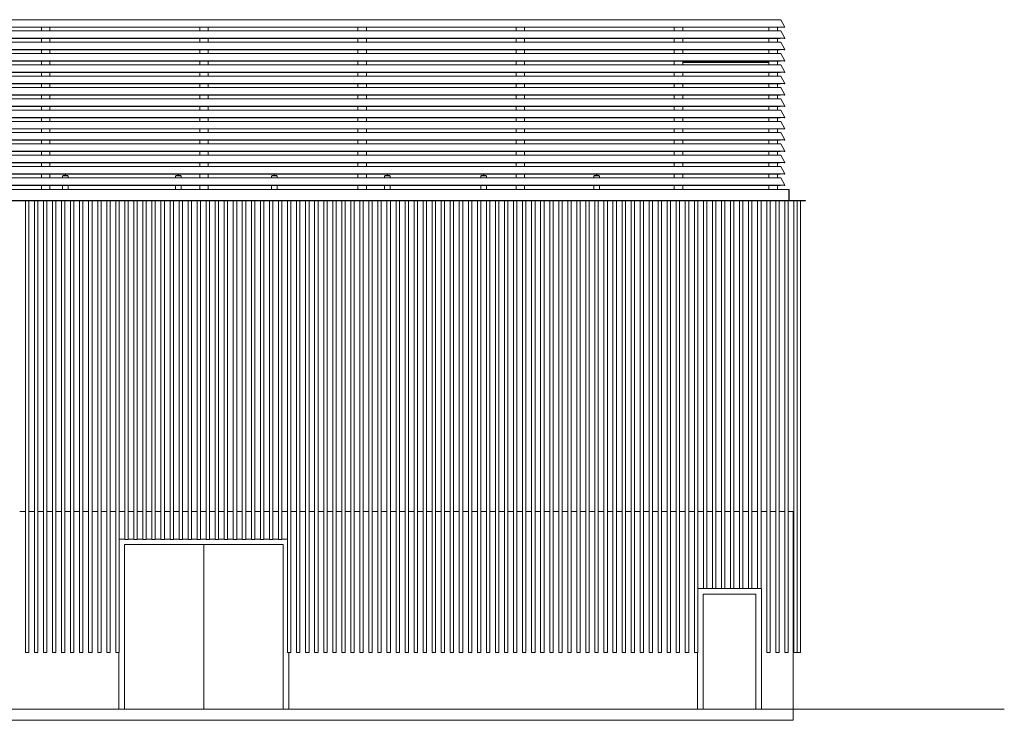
# Model space of a CAD drawing. Header units: metres. Extents: x -4 to 33.8, y -0.2 to 12.2.
# Tile 2 of 2: x 16.3 to 33.8, y -0.2 to 12.2. Entities that reach past the tile are written whole.
import ezdxf

# ---------------------------------------------------------------- set-up
doc = ezdxf.new("R2010")
doc.units = ezdxf.units.M
doc.header["$MEASUREMENT"] = 0
for name, color, linetype in [('10 Fassade', 7, 'Continuous'), ('Neubau_10 Fassade', 7, 'Continuous'), ('Neubau_10 Stütze', 7, 'Continuous'), ('Neubau_10 Wand Aussen', 7, 'Continuous'), ('Neubau_20 Decke Roh', 7, 'Continuous'), ('Neubau_20 Träger', 7, 'Continuous'), ('Neubau_50 Linien', 7, 'Continuous')]:
    doc.layers.add(name, color=color, linetype=linetype)

msp = doc.modelspace()

# ---------------------------------------------------------------- linework, layer by layer
at = {"layer": '10 Fassade', "color": 7, "linetype": 'Continuous', "lineweight": 18}
for p, q in [((1.505, 12.205), (29.809, 12.205)), ((29.809, 12.205), (29.884, 12.075)), ((1.505, 12.075), (29.884, 12.075)), ((1.505, 12.07), (29.8, 12.07)), ((29.884, 12.075), (29.8, 12.07)), ((29.875, 12.07), (29.872, 12.074)), ((29.884, 12.075), (29.875, 12.07)), ((1.43, 12.005), (29.809, 12.005)), ((1.43, 11.875), (29.884, 11.875)), ((1.43, 11.87), (29.8, 11.87)), ((29.884, 11.875), (29.8, 11.87)), ((29.809, 12.005), (29.884, 11.875)), ((29.875, 11.87), (29.872, 11.874)), ((29.884, 11.875), (29.875, 11.87)), ((1.355, 11.805), (29.809, 11.805)), ((29.809, 11.805), (29.884, 11.675)), ((1.28, 11.605), (29.809, 11.605)), ((1.355, 11.675), (29.884, 11.675)), ((1.355, 11.67), (29.8, 11.67)), ((29.884, 11.675), (29.8, 11.67)), ((29.809, 11.605), (29.884, 11.475)), ((29.875, 11.67), (29.872, 11.674)), ((29.884, 11.675), (29.875, 11.67)), ((1.206, 11.405), (29.809, 11.405)), ((1.28, 11.475), (29.884, 11.475)), ((1.28, 11.47), (29.8, 11.47)), ((29.884, 11.475), (29.8, 11.47)), ((29.809, 11.405), (29.884, 11.275)), ((29.875, 11.47), (29.872, 11.474)), ((29.884, 11.475), (29.875, 11.47)), ((1.131, 11.205), (29.809, 11.205)), ((1.206, 11.275), (29.884, 11.275)), ((1.206, 11.27), (29.8, 11.27)), ((29.884, 11.275), (29.8, 11.27)), ((29.809, 11.205), (29.884, 11.075)), ((29.875, 11.27), (29.872, 11.274)), ((29.884, 11.275), (29.875, 11.27)), ((1.056, 11.005), (29.809, 11.005)), ((1.131, 11.075), (29.884, 11.075)), ((1.131, 11.07), (29.8, 11.07)), ((29.884, 11.075), (29.8, 11.07)), ((29.809, 11.005), (29.884, 10.875)), ((29.875, 11.07), (29.872, 11.074)), ((29.884, 11.075), (29.875, 11.07)), ((0.982, 10.805), (29.809, 10.805)), ((1.056, 10.875), (29.884, 10.875)), ((1.056, 10.87), (29.8, 10.87)), ((29.884, 10.875), (29.8, 10.87)), ((29.809, 10.805), (29.884, 10.675)), ((29.875, 10.87), (29.872, 10.874)), ((29.884, 10.875), (29.875, 10.87)), ((0.982, 10.675), (29.884, 10.675)), ((0.982, 10.67), (29.8, 10.67)), ((29.884, 10.675), (29.8, 10.67)), ((29.875, 10.67), (29.872, 10.674)), ((29.884, 10.675), (29.875, 10.67)), ((0.907, 10.605), (29.809, 10.605)), ((0.907, 10.475), (29.884, 10.475)), ((0.907, 10.47), (29.8, 10.47)), ((29.884, 10.475), (29.8, 10.47)), ((29.809, 10.605), (29.884, 10.475)), ((29.875, 10.47), (29.872, 10.474)), ((29.884, 10.475), (29.875, 10.47)), ((0.832, 10.405), (29.809, 10.405)), ((29.809, 10.405), (29.884, 10.275)), ((0.757, 10.205), (29.809, 10.205)), ((0.832, 10.275), (29.884, 10.275)), ((0.832, 10.27), (29.8, 10.27)), ((29.884, 10.275), (29.8, 10.27)), ((29.809, 10.205), (29.884, 10.075)), ((29.875, 10.27), (29.872, 10.274)), ((29.884, 10.275), (29.875, 10.27)), ((0.683, 10.005), (29.809, 10.005)), ((0.757, 10.075), (29.884, 10.075)), ((0.757, 10.07), (29.8, 10.07)), ((29.884, 10.075), (29.8, 10.07)), ((29.809, 10.005), (29.884, 9.875)), ((29.875, 10.07), (29.872, 10.074)), ((29.884, 10.075), (29.875, 10.07)), ((0.608, 9.805), (29.809, 9.805)), ((0.683, 9.875), (29.884, 9.875)), ((0.683, 9.87), (29.8, 9.87)), ((29.884, 9.875), (29.8, 9.87)), ((29.809, 9.805), (29.884, 9.675)), ((29.875, 9.87), (29.872, 9.874)), ((29.884, 9.875), (29.875, 9.87)), ((0.533, 9.605), (29.809, 9.605)), ((0.608, 9.675), (29.884, 9.675)), ((0.608, 9.67), (29.8, 9.67)), ((29.884, 9.675), (29.8, 9.67)), ((29.809, 9.605), (29.884, 9.475)), ((29.875, 9.67), (29.872, 9.674)), ((29.884, 9.675), (29.875, 9.67)), ((0.533, 9.475), (29.884, 9.475)), ((0.533, 9.47), (29.8, 9.47)), ((29.884, 9.475), (29.8, 9.47)), ((29.875, 9.47), (29.872, 9.474)), ((29.884, 9.475), (29.875, 9.47)), ((0.351, 9.405), (29.809, 9.405)), ((0.351, 9.275), (29.884, 9.275)), ((0.351, 9.27), (29.8, 9.27)), ((29.884, 9.275), (29.8, 9.27)), ((29.809, 9.405), (29.884, 9.275)), ((29.875, 9.27), (29.872, 9.274)), ((29.884, 9.275), (29.875, 9.27))]:
    msp.add_line(p, q, dxfattribs=at)
at = {"layer": 'Neubau_10 Fassade', "color": 7, "linetype": 'Continuous', "lineweight": 18}
for p, q in [((16.44, 1), (16.44, 8.995)), ((16.5, 1), (16.5, 8.995)), ((16.6, 1), (16.6, 8.995)), ((16.66, 1), (16.66, 8.995)), ((16.76, 1), (16.76, 8.995)), ((16.82, 1), (16.82, 8.995)), ((16.92, 1), (16.92, 8.995)), ((16.98, 1), (16.98, 8.995)), ((17.08, 1), (17.08, 8.995)), ((17.14, 1), (17.14, 8.995)), ((17.24, 1), (17.24, 8.995)), ((17.3, 1), (17.3, 8.995)), ((17.4, 1), (17.4, 8.995)), ((17.46, 1), (17.46, 8.995)), ((17.56, 1), (17.56, 8.995)), ((17.62, 1), (17.62, 8.995)), ((17.72, 1), (17.72, 8.995)), ((17.78, 1), (17.78, 8.995)), ((17.88, 1), (17.88, 8.995)), ((17.94, 1), (17.94, 8.995)), ((18.04, 1), (18.04, 8.995)), ((18.1, 1), (18.1, 8.995)), ((18.2, 3), (18.2, 8.995)), ((18.26, 3), (18.26, 8.995)), ((18.36, 3), (18.36, 8.995)), ((18.42, 3), (18.42, 8.995)), ((18.52, 3), (18.52, 8.995)), ((18.58, 3), (18.58, 8.995)), ((18.68, 3), (18.68, 8.995)), ((18.74, 3), (18.74, 8.995)), ((18.84, 3), (18.84, 8.995)), ((18.9, 3), (18.9, 8.995)), ((19, 3), (19, 8.995)), ((19.06, 3), (19.06, 8.995)), ((19.16, 3), (19.16, 8.995)), ((19.22, 3), (19.22, 8.995)), ((19.32, 3), (19.32, 8.995)), ((19.38, 3), (19.38, 8.995)), ((19.48, 3), (19.48, 8.995)), ((19.54, 3), (19.54, 8.995)), ((19.64, 3), (19.64, 8.995)), ((19.7, 3), (19.7, 8.995)), ((19.8, 3), (19.8, 8.995)), ((19.86, 3), (19.86, 8.995)), ((19.96, 3), (19.96, 8.995)), ((20.02, 3), (20.02, 8.995)), ((20.12, 3), (20.12, 8.995)), ((20.18, 3), (20.18, 8.995)), ((20.28, 3), (20.28, 8.995)), ((20.34, 3), (20.34, 8.995)), ((20.44, 3), (20.44, 8.995)), ((20.5, 3), (20.5, 8.995)), ((20.6, 3), (20.6, 8.995)), ((20.66, 3), (20.66, 8.995)), ((20.76, 3), (20.76, 8.995)), ((20.82, 3), (20.82, 8.995)), ((20.92, 3), (20.92, 8.995)), ((20.98, 3), (20.98, 8.995)), ((21.08, 1), (21.08, 8.995)), ((21.14, 1), (21.14, 8.995)), ((21.24, 1), (21.24, 8.995)), ((21.3, 1), (21.3, 8.995)), ((21.4, 1), (21.4, 8.995)), ((21.46, 1), (21.46, 8.995)), ((21.56, 1), (21.56, 8.995)), ((21.62, 1), (21.62, 8.995)), ((21.72, 1), (21.72, 8.995)), ((21.78, 1), (21.78, 8.995)), ((21.88, 1), (21.88, 8.995)), ((21.94, 1), (21.94, 8.995)), ((22.04, 1), (22.04, 8.995)), ((22.1, 1), (22.1, 8.995)), ((22.2, 1), (22.2, 8.995)), ((22.26, 1), (22.26, 8.995)), ((22.36, 1), (22.36, 8.995)), ((22.42, 1), (22.42, 8.995)), ((22.52, 1), (22.52, 8.995)), ((22.58, 1), (22.58, 8.995)), ((22.68, 1), (22.68, 8.995)), ((22.74, 1), (22.74, 8.995)), ((22.84, 1), (22.84, 8.995)), ((22.9, 1), (22.9, 8.995)), ((23, 1), (23, 8.995)), ((23.06, 1), (23.06, 8.995)), ((23.16, 1), (23.16, 8.995)), ((23.22, 1), (23.22, 8.995)), ((23.32, 1), (23.32, 8.995)), ((23.38, 1), (23.38, 8.995)), ((23.48, 1), (23.48, 8.995)), ((23.54, 1), (23.54, 8.995)), ((23.64, 1), (23.64, 8.995)), ((23.7, 1), (23.7, 8.995)), ((23.8, 1), (23.8, 8.995)), ((23.86, 1), (23.86, 8.995)), ((23.96, 1), (23.96, 8.995)), ((24.02, 1), (24.02, 8.995)), ((24.12, 1), (24.12, 8.995)), ((24.18, 1), (24.18, 8.995)), ((24.28, 1), (24.28, 8.995)), ((24.34, 1), (24.34, 8.995)), ((24.44, 1), (24.44, 8.995)), ((24.5, 1), (24.5, 8.995)), ((24.6, 1), (24.6, 8.995)), ((24.66, 1), (24.66, 8.995)), ((24.76, 1), (24.76, 8.995)), ((24.82, 1), (24.82, 8.995)), ((24.92, 1), (24.92, 8.995)), ((24.98, 1), (24.98, 8.995)), ((25.08, 1), (25.08, 8.995)), ((25.14, 1), (25.14, 8.995)), ((25.24, 1), (25.24, 8.995)), ((25.3, 1), (25.3, 8.995)), ((25.4, 1), (25.4, 8.995)), ((25.46, 1), (25.46, 8.995)), ((25.56, 1), (25.56, 8.995)), ((25.62, 1), (25.62, 8.995)), ((25.72, 1), (25.72, 8.995)), ((25.78, 1), (25.78, 8.995)), ((25.88, 1), (25.88, 8.995)), ((25.94, 1), (25.94, 8.995)), ((26.04, 1), (26.04, 8.995)), ((26.1, 1), (26.1, 8.995)), ((26.2, 1), (26.2, 8.995)), ((26.26, 1), (26.26, 8.995)), ((26.36, 1), (26.36, 8.995)), ((26.42, 1), (26.42, 8.995)), ((26.52, 1), (26.52, 8.995)), ((26.58, 1), (26.58, 8.995)), ((26.68, 1), (26.68, 8.995)), ((26.74, 1), (26.74, 8.995)), ((26.84, 1), (26.84, 8.995)), ((26.9, 1), (26.9, 8.995)), ((27, 1), (27, 8.995)), ((27.06, 1), (27.06, 8.995)), ((27.16, 1), (27.16, 8.995)), ((27.22, 1), (27.22, 8.995)), ((27.32, 1), (27.32, 8.995)), ((27.38, 1), (27.38, 8.995)), ((27.48, 1), (27.48, 8.995)), ((27.54, 1), (27.54, 8.995)), ((27.64, 1), (27.64, 8.995)), ((27.7, 1), (27.7, 8.995)), ((27.8, 1), (27.8, 8.995)), ((27.86, 1), (27.86, 8.995)), ((27.96, 1), (27.96, 8.995)), ((28.02, 1), (28.02, 8.995)), ((28.12, 1), (28.12, 8.995)), ((28.18, 1), (28.18, 8.995)), ((28.28, 1), (28.28, 8.995)), ((28.34, 1), (28.34, 8.995)), ((28.44, 2.135), (28.44, 8.995)), ((28.5, 2.135), (28.5, 8.995)), ((28.6, 2.135), (28.6, 8.995)), ((28.66, 2.135), (28.66, 8.995)), ((28.76, 2.135), (28.76, 8.995)), ((28.82, 2.135), (28.82, 8.995)), ((28.92, 2.135), (28.92, 8.995)), ((28.98, 2.135), (28.98, 8.995)), ((29.08, 2.135), (29.08, 8.995)), ((29.14, 2.135), (29.14, 8.995)), ((29.24, 2.135), (29.24, 8.995)), ((29.3, 2.135), (29.3, 8.995)), ((29.4, 2.135), (29.4, 8.995)), ((29.46, 2.135), (29.46, 8.995)), ((29.56, 1), (29.56, 8.995)), ((29.62, 1), (29.62, 8.995)), ((29.72, 1), (29.72, 8.995)), ((29.78, 1), (29.78, 8.995)), ((29.88, 1), (29.88, 8.995)), ((29.94, 1), (29.94, 8.995)), ((30.04, 1), (30.04, 8.995)), ((30.1, 1), (30.1, 8.995)), ((30.16, 1), (30.16, 8.995)), ((16.44, 3.5), (16.34, 3.5)), ((16.6, 3.5), (16.5, 3.5)), ((16.76, 3.5), (16.66, 3.5)), ((16.92, 3.5), (16.82, 3.5)), ((17.08, 3.5), (16.98, 3.5)), ((17.24, 3.5), (17.14, 3.5)), ((17.4, 3.5), (17.3, 3.5)), ((17.56, 3.5), (17.46, 3.5)), ((17.72, 3.5), (17.62, 3.5)), ((17.88, 3.5), (17.78, 3.5)), ((18.04, 3.5), (17.94, 3.5)), ((18.2, 3.5), (18.1, 3.5)), ((18.36, 3.5), (18.26, 3.5)), ((18.52, 3.5), (18.42, 3.5)), ((18.68, 3.5), (18.58, 3.5)), ((18.84, 3.5), (18.74, 3.5)), ((19, 3.5), (18.9, 3.5)), ((19.16, 3.5), (19.06, 3.5)), ((19.32, 3.5), (19.22, 3.5)), ((19.48, 3.5), (19.38, 3.5)), ((19.64, 3.5), (19.54, 3.5)), ((19.8, 3.5), (19.7, 3.5)), ((19.96, 3.5), (19.86, 3.5)), ((20.12, 3.5), (20.02, 3.5)), ((20.28, 3.5), (20.18, 3.5)), ((20.44, 3.5), (20.34, 3.5)), ((20.6, 3.5), (20.5, 3.5)), ((20.76, 3.5), (20.66, 3.5)), ((20.92, 3.5), (20.82, 3.5)), ((21.08, 3.5), (20.98, 3.5)), ((21.24, 3.5), (21.14, 3.5)), ((21.4, 3.5), (21.3, 3.5)), ((21.56, 3.5), (21.46, 3.5)), ((21.72, 3.5), (21.62, 3.5)), ((21.88, 3.5), (21.78, 3.5)), ((22.04, 3.5), (21.94, 3.5)), ((22.2, 3.5), (22.1, 3.5)), ((22.36, 3.5), (22.26, 3.5)), ((22.52, 3.5), (22.42, 3.5)), ((22.68, 3.5), (22.58, 3.5)), ((22.84, 3.5), (22.74, 3.5)), ((23, 3.5), (22.9, 3.5)), ((23.16, 3.5), (23.06, 3.5)), ((23.32, 3.5), (23.22, 3.5)), ((23.48, 3.5), (23.38, 3.5)), ((23.64, 3.5), (23.54, 3.5)), ((23.8, 3.5), (23.7, 3.5)), ((23.96, 3.5), (23.86, 3.5)), ((24.12, 3.5), (24.02, 3.5)), ((24.28, 3.5), (24.18, 3.5)), ((24.44, 3.5), (24.34, 3.5)), ((24.6, 3.5), (24.5, 3.5)), ((24.76, 3.5), (24.66, 3.5)), ((24.92, 3.5), (24.82, 3.5)), ((25.08, 3.5), (24.98, 3.5)), ((25.24, 3.5), (25.14, 3.5)), ((25.4, 3.5), (25.3, 3.5)), ((25.56, 3.5), (25.46, 3.5)), ((25.72, 3.5), (25.62, 3.5)), ((25.88, 3.5), (25.78, 3.5)), ((26.04, 3.5), (25.94, 3.5)), ((26.2, 3.5), (26.1, 3.5)), ((26.36, 3.5), (26.26, 3.5)), ((26.52, 3.5), (26.42, 3.5)), ((26.68, 3.5), (26.58, 3.5)), ((26.84, 3.5), (26.74, 3.5)), ((27, 3.5), (26.9, 3.5)), ((27.16, 3.5), (27.06, 3.5)), ((27.32, 3.5), (27.22, 3.5)), ((27.48, 3.5), (27.38, 3.5)), ((27.64, 3.5), (27.54, 3.5)), ((27.8, 3.5), (27.7, 3.5)), ((27.96, 3.5), (27.86, 3.5)), ((28.12, 3.5), (28.02, 3.5)), ((28.28, 3.5), (28.18, 3.5)), ((28.44, 3.5), (28.34, 3.5)), ((28.6, 3.5), (28.5, 3.5)), ((28.76, 3.5), (28.66, 3.5)), ((28.92, 3.5), (28.82, 3.5)), ((29.08, 3.5), (28.98, 3.5)), ((29.24, 3.5), (29.14, 3.5)), ((29.4, 3.5), (29.3, 3.5)), ((29.56, 3.5), (29.46, 3.5)), ((29.72, 3.5), (29.62, 3.5)), ((29.88, 3.5), (29.78, 3.5)), ((30.04, 3.5), (29.94, 3.5)), ((30.03, 3.5), (30.03, -0.2)), ((18.1, 3.01), (18.2, 3.01)), ((18.2, 3), (18.26, 3)), ((18.26, 3.01), (18.36, 3.01)), ((18.36, 3), (18.42, 3)), ((18.42, 3.01), (18.52, 3.01)), ((18.52, 3), (18.58, 3)), ((18.58, 3.01), (18.68, 3.01)), ((18.68, 3), (18.74, 3)), ((18.74, 3.01), (18.84, 3.01)), ((18.84, 3), (18.9, 3)), ((18.9, 3.01), (19, 3.01)), ((19, 3), (19.06, 3)), ((19.06, 3.01), (19.16, 3.01)), ((19.16, 3), (19.22, 3)), ((19.22, 3.01), (19.32, 3.01)), ((19.32, 3), (19.38, 3)), ((19.38, 3.01), (19.48, 3.01)), ((19.48, 3), (19.54, 3)), ((19.54, 3.01), (19.64, 3.01)), ((19.64, 3), (19.7, 3)), ((19.7, 3.01), (19.8, 3.01)), ((19.8, 3), (19.86, 3)), ((19.86, 3.01), (19.96, 3.01)), ((19.96, 3), (20.02, 3)), ((20.02, 3.01), (20.12, 3.01)), ((20.12, 3), (20.18, 3)), ((20.18, 3.01), (20.28, 3.01)), ((20.28, 3), (20.34, 3)), ((20.34, 3.01), (20.44, 3.01)), ((20.44, 3), (20.5, 3)), ((20.5, 3.01), (20.6, 3.01)), ((20.6, 3), (20.66, 3)), ((20.66, 3.01), (20.76, 3.01)), ((20.76, 3), (20.82, 3)), ((20.82, 3.01), (20.92, 3.01)), ((20.92, 3), (20.98, 3)), ((20.98, 3.01), (21.08, 3.01)), ((28.34, 2.135), (28.44, 2.135)), ((28.44, 2.135), (28.5, 2.135)), ((28.5, 2.135), (28.6, 2.135)), ((28.6, 2.135), (28.66, 2.135)), ((28.66, 2.135), (28.76, 2.135)), ((28.76, 2.135), (28.82, 2.135)), ((28.82, 2.135), (28.92, 2.135)), ((28.92, 2.135), (28.98, 2.135)), ((28.98, 2.135), (29.08, 2.135)), ((29.08, 2.135), (29.14, 2.135)), ((29.14, 2.135), (29.24, 2.135)), ((29.24, 2.135), (29.3, 2.135)), ((29.3, 2.135), (29.4, 2.135)), ((29.4, 2.135), (29.46, 2.135)), ((29.46, 2.135), (29.47, 2.135)), ((29.47, 2.135), (29.47, 0)), ((16.44, 1), (16.5, 1)), ((16.6, 1), (16.66, 1)), ((16.76, 1), (16.82, 1)), ((16.92, 1), (16.98, 1)), ((17.08, 1), (17.14, 1)), ((17.24, 1), (17.3, 1)), ((17.4, 1), (17.46, 1)), ((17.56, 1), (17.62, 1)), ((17.72, 1), (17.78, 1)), ((17.88, 1), (17.94, 1)), ((18.04, 1), (18.1, 1)), ((18.095, 0), (18.095, 1)), ((21.08, 1), (21.14, 1)), ((21.105, 1), (21.105, 0)), ((21.24, 1), (21.3, 1)), ((21.4, 1), (21.46, 1)), ((21.56, 1), (21.62, 1)), ((21.72, 1), (21.78, 1)), ((21.88, 1), (21.94, 1)), ((22.04, 1), (22.1, 1)), ((22.2, 1), (22.26, 1)), ((22.36, 1), (22.42, 1)), ((22.52, 1), (22.58, 1)), ((22.68, 1), (22.74, 1)), ((22.84, 1), (22.9, 1)), ((23, 1), (23.06, 1)), ((23.16, 1), (23.22, 1)), ((23.32, 1), (23.38, 1)), ((23.48, 1), (23.54, 1)), ((23.64, 1), (23.7, 1)), ((23.8, 1), (23.86, 1)), ((23.96, 1), (24.02, 1)), ((24.12, 1), (24.18, 1)), ((24.28, 1), (24.34, 1)), ((24.44, 1), (24.5, 1)), ((24.6, 1), (24.66, 1)), ((24.76, 1), (24.82, 1)), ((24.92, 1), (24.98, 1)), ((25.08, 1), (25.14, 1)), ((25.24, 1), (25.3, 1)), ((25.4, 1), (25.46, 1)), ((25.56, 1), (25.62, 1)), ((25.72, 1), (25.78, 1)), ((25.88, 1), (25.94, 1)), ((26.04, 1), (26.1, 1)), ((26.2, 1), (26.26, 1)), ((26.36, 1), (26.42, 1)), ((26.52, 1), (26.58, 1)), ((26.68, 1), (26.74, 1)), ((26.84, 1), (26.9, 1)), ((27, 1), (27.06, 1)), ((27.16, 1), (27.22, 1)), ((27.32, 1), (27.38, 1)), ((27.48, 1), (27.54, 1)), ((27.64, 1), (27.7, 1)), ((27.8, 1), (27.86, 1)), ((27.96, 1), (28.02, 1)), ((28.12, 1), (28.18, 1)), ((28.28, 1), (28.34, 1)), ((28.335, 0), (28.335, 1)), ((29.56, 1), (29.62, 1)), ((29.72, 1), (29.78, 1)), ((29.88, 1), (29.94, 1)), ((30.04, 1), (30.1, 1)), ((30.1, 1), (30.16, 1)), ((21.105, 0), (18.095, 0)), ((29.47, 0), (28.335, 0)), ((29.95, -0.2), (-0.15, -0.2)), ((30.03, -0.2), (29.95, -0.2))]:
    msp.add_line(p, q, dxfattribs=at)
at = {"layer": 'Neubau_10 Stütze', "color": 7, "linetype": 'Continuous', "lineweight": 18}
for p, q in [((16.725, 12.005), (16.725, 12.07)), ((16.875, 12.005), (16.875, 12.07)), ((19.525, 12.005), (19.525, 12.07)), ((19.675, 12.005), (19.675, 12.07)), ((22.325, 12.005), (22.325, 12.07)), ((22.475, 12.005), (22.475, 12.07)), ((25.125, 12.005), (25.125, 12.07)), ((25.275, 12.005), (25.275, 12.07)), ((27.925, 12.005), (27.925, 12.07)), ((28.075, 12.005), (28.075, 12.07)), ((29.6, 12.005), (29.6, 12.07)), ((29.75, 12.005), (29.75, 12.07)), ((16.725, 11.805), (16.725, 11.87)), ((16.875, 11.805), (16.875, 11.87)), ((19.525, 11.805), (19.525, 11.87)), ((19.675, 11.805), (19.675, 11.87)), ((22.325, 11.805), (22.325, 11.87)), ((22.475, 11.805), (22.475, 11.87)), ((25.125, 11.805), (25.125, 11.87)), ((25.275, 11.805), (25.275, 11.87)), ((27.925, 11.805), (27.925, 11.87)), ((28.075, 11.805), (28.075, 11.87)), ((29.6, 11.805), (29.6, 11.87)), ((29.75, 11.805), (29.75, 11.87)), ((16.725, 11.605), (16.725, 11.67)), ((16.875, 11.605), (16.875, 11.67)), ((19.525, 11.605), (19.525, 11.67)), ((19.675, 11.605), (19.675, 11.67)), ((22.325, 11.605), (22.325, 11.67)), ((22.475, 11.605), (22.475, 11.67)), ((25.125, 11.605), (25.125, 11.67)), ((25.275, 11.605), (25.275, 11.67)), ((27.925, 11.605), (27.925, 11.67)), ((28.075, 11.605), (28.075, 11.67)), ((29.6, 11.605), (29.6, 11.67)), ((29.75, 11.605), (29.75, 11.67)), ((16.725, 11.405), (16.725, 11.47)), ((16.875, 11.405), (16.875, 11.47)), ((19.525, 11.405), (19.525, 11.47)), ((19.675, 11.405), (19.675, 11.47)), ((22.325, 11.405), (22.325, 11.47)), ((22.475, 11.405), (22.475, 11.47)), ((25.125, 11.405), (25.125, 11.47)), ((25.275, 11.405), (25.275, 11.47)), ((27.925, 11.405), (27.925, 11.47)), ((28.075, 11.405), (28.075, 11.47)), ((29.6, 11.405), (29.6, 11.47)), ((29.75, 11.405), (29.75, 11.47)), ((16.725, 11.205), (16.725, 11.27)), ((16.875, 11.205), (16.875, 11.27)), ((19.525, 11.205), (19.525, 11.27)), ((19.675, 11.205), (19.675, 11.27)), ((22.325, 11.205), (22.325, 11.27)), ((22.475, 11.205), (22.475, 11.27)), ((25.125, 11.205), (25.125, 11.27)), ((25.275, 11.205), (25.275, 11.27)), ((27.925, 11.205), (27.925, 11.27)), ((28.075, 11.205), (28.075, 11.27)), ((29.6, 11.205), (29.6, 11.27)), ((29.75, 11.205), (29.75, 11.27)), ((16.725, 11.005), (16.725, 11.07)), ((16.875, 11.005), (16.875, 11.07)), ((19.525, 11.005), (19.525, 11.07)), ((19.675, 11.005), (19.675, 11.07)), ((22.325, 11.005), (22.325, 11.07)), ((22.475, 11.005), (22.475, 11.07)), ((25.125, 11.005), (25.125, 11.07)), ((25.275, 11.005), (25.275, 11.07)), ((27.925, 11.005), (27.925, 11.07)), ((28.075, 11.005), (28.075, 11.07)), ((29.6, 11.005), (29.6, 11.07)), ((29.75, 11.005), (29.75, 11.07)), ((16.725, 10.805), (16.725, 10.87)), ((16.875, 10.805), (16.875, 10.87)), ((19.525, 10.805), (19.525, 10.87)), ((19.675, 10.805), (19.675, 10.87)), ((22.325, 10.805), (22.325, 10.87)), ((22.475, 10.805), (22.475, 10.87)), ((25.125, 10.805), (25.125, 10.87)), ((25.275, 10.805), (25.275, 10.87)), ((27.925, 10.805), (27.925, 10.87)), ((28.075, 10.805), (28.075, 10.87)), ((29.6, 10.805), (29.6, 10.87)), ((29.75, 10.805), (29.75, 10.87)), ((16.725, 10.605), (16.725, 10.67)), ((16.875, 10.605), (16.875, 10.67)), ((19.525, 10.605), (19.525, 10.67)), ((19.675, 10.605), (19.675, 10.67)), ((22.325, 10.605), (22.325, 10.67)), ((22.475, 10.605), (22.475, 10.67)), ((25.125, 10.605), (25.125, 10.67)), ((25.275, 10.605), (25.275, 10.67)), ((27.925, 10.605), (27.925, 10.67)), ((28.075, 10.605), (28.075, 10.67)), ((29.6, 10.605), (29.6, 10.67)), ((29.75, 10.605), (29.75, 10.67)), ((16.725, 10.405), (16.725, 10.47)), ((16.875, 10.405), (16.875, 10.47)), ((19.525, 10.405), (19.525, 10.47)), ((19.675, 10.405), (19.675, 10.47)), ((22.325, 10.405), (22.325, 10.47)), ((22.475, 10.405), (22.475, 10.47)), ((25.125, 10.405), (25.125, 10.47)), ((25.275, 10.405), (25.275, 10.47)), ((27.925, 10.405), (27.925, 10.47)), ((28.075, 10.405), (28.075, 10.47)), ((29.6, 10.405), (29.6, 10.47)), ((29.75, 10.405), (29.75, 10.47)), ((16.725, 10.205), (16.725, 10.27)), ((16.875, 10.205), (16.875, 10.27)), ((19.525, 10.205), (19.525, 10.27)), ((19.675, 10.205), (19.675, 10.27)), ((22.325, 10.205), (22.325, 10.27)), ((22.475, 10.205), (22.475, 10.27)), ((25.125, 10.205), (25.125, 10.27)), ((25.275, 10.205), (25.275, 10.27)), ((27.925, 10.205), (27.925, 10.27)), ((28.075, 10.205), (28.075, 10.27)), ((29.6, 10.205), (29.6, 10.27)), ((29.75, 10.205), (29.75, 10.27)), ((16.725, 10.005), (16.725, 10.07)), ((16.875, 10.005), (16.875, 10.07)), ((19.525, 10.005), (19.525, 10.07)), ((19.675, 10.005), (19.675, 10.07)), ((22.325, 10.005), (22.325, 10.07)), ((22.475, 10.005), (22.475, 10.07)), ((25.125, 10.005), (25.125, 10.07)), ((25.275, 10.005), (25.275, 10.07)), ((27.925, 10.005), (27.925, 10.07)), ((28.075, 10.005), (28.075, 10.07)), ((29.6, 10.005), (29.6, 10.07)), ((29.75, 10.005), (29.75, 10.07)), ((16.725, 9.805), (16.725, 9.87)), ((16.875, 9.805), (16.875, 9.87)), ((19.525, 9.805), (19.525, 9.87)), ((19.675, 9.805), (19.675, 9.87)), ((22.325, 9.805), (22.325, 9.87)), ((22.475, 9.805), (22.475, 9.87)), ((25.125, 9.805), (25.125, 9.87)), ((25.275, 9.805), (25.275, 9.87)), ((27.925, 9.805), (27.925, 9.87)), ((28.075, 9.805), (28.075, 9.87)), ((29.6, 9.805), (29.6, 9.87)), ((29.75, 9.805), (29.75, 9.87)), ((16.725, 9.605), (16.725, 9.67)), ((16.875, 9.605), (16.875, 9.67)), ((19.525, 9.605), (19.525, 9.67)), ((19.675, 9.605), (19.675, 9.67)), ((22.325, 9.605), (22.325, 9.67)), ((22.475, 9.605), (22.475, 9.67)), ((25.125, 9.605), (25.125, 9.67)), ((25.275, 9.605), (25.275, 9.67)), ((27.925, 9.605), (27.925, 9.67)), ((28.075, 9.605), (28.075, 9.67)), ((29.6, 9.605), (29.6, 9.67)), ((29.75, 9.605), (29.75, 9.67)), ((16.725, 9.405), (16.725, 9.47)), ((16.875, 9.405), (16.875, 9.47)), ((17.099, 9.44), (17.103, 9.44)), ((17.099, 9.405), (17.099, 9.44)), ((17.103, 9.44), (17.108, 9.44)), ((17.19, 9.44), (17.196, 9.44)), ((17.196, 9.44), (17.199, 9.44)), ((17.199, 9.405), (17.199, 9.44)), ((19.099, 9.44), (19.103, 9.44)), ((19.099, 9.405), (19.099, 9.44)), ((19.103, 9.44), (19.108, 9.44)), ((19.19, 9.44), (19.196, 9.44)), ((19.196, 9.44), (19.199, 9.44)), ((19.199, 9.405), (19.199, 9.44)), ((19.525, 9.405), (19.525, 9.47)), ((19.675, 9.405), (19.675, 9.47)), ((20.799, 9.44), (20.803, 9.44)), ((20.799, 9.405), (20.799, 9.44)), ((20.803, 9.44), (20.808, 9.44)), ((20.89, 9.44), (20.896, 9.44)), ((20.896, 9.44), (20.899, 9.44)), ((20.899, 9.405), (20.899, 9.44)), ((22.325, 9.405), (22.325, 9.47)), ((22.475, 9.405), (22.475, 9.47)), ((22.799, 9.44), (22.803, 9.44)), ((22.799, 9.405), (22.799, 9.44)), ((22.803, 9.44), (22.808, 9.44)), ((22.89, 9.44), (22.896, 9.44)), ((22.896, 9.44), (22.899, 9.44)), ((22.899, 9.405), (22.899, 9.44)), ((24.499, 9.44), (24.503, 9.44)), ((24.499, 9.405), (24.499, 9.44)), ((24.503, 9.44), (24.508, 9.44)), ((24.59, 9.44), (24.596, 9.44)), ((24.596, 9.44), (24.599, 9.44)), ((24.599, 9.405), (24.599, 9.44)), ((25.125, 9.405), (25.125, 9.47)), ((25.275, 9.405), (25.275, 9.47)), ((26.499, 9.44), (26.503, 9.44)), ((26.499, 9.405), (26.499, 9.44)), ((26.503, 9.44), (26.508, 9.44)), ((26.59, 9.44), (26.596, 9.44)), ((26.596, 9.44), (26.599, 9.44)), ((26.599, 9.405), (26.599, 9.44)), ((27.925, 9.405), (27.925, 9.47)), ((28.075, 9.405), (28.075, 9.47)), ((29.6, 9.405), (29.6, 9.47)), ((29.75, 9.405), (29.75, 9.47)), ((16.725, 9.2), (16.725, 9.27)), ((16.875, 9.2), (16.875, 9.27)), ((17.099, 9.2), (17.099, 9.27)), ((17.199, 9.2), (17.199, 9.27)), ((19.099, 9.2), (19.099, 9.27)), ((19.199, 9.2), (19.199, 9.27)), ((19.525, 9.2), (19.525, 9.27)), ((19.675, 9.2), (19.675, 9.27)), ((20.799, 9.2), (20.799, 9.27)), ((20.899, 9.2), (20.899, 9.27)), ((22.325, 9.2), (22.325, 9.27)), ((22.475, 9.2), (22.475, 9.27)), ((22.799, 9.2), (22.799, 9.27)), ((22.899, 9.2), (22.899, 9.27)), ((24.499, 9.2), (24.499, 9.27)), ((24.599, 9.2), (24.599, 9.27)), ((25.125, 9.2), (25.125, 9.27)), ((25.275, 9.2), (25.275, 9.27)), ((26.499, 9.2), (26.499, 9.27)), ((26.599, 9.2), (26.599, 9.27)), ((27.925, 9.2), (27.925, 9.27)), ((28.075, 9.2), (28.075, 9.27)), ((29.6, 9.2), (29.6, 9.27)), ((29.75, 9.2), (29.75, 9.27))]:
    msp.add_line(p, q, dxfattribs=at)
at = {"layer": 'Neubau_10 Wand Aussen', "color": 7, "linetype": 'Continuous', "lineweight": 18}
for p, q in [((18.195, 0), (18.195, 2.91)), ((18.195, 2.91), (19.6, 2.91)), ((19.6, 0), (19.6, 2.91)), ((19.6, 2.91), (21.005, 2.91)), ((21.005, 2.91), (21.005, 0)), ((29.37, 2.035), (28.435, 2.035)), ((28.435, 2.035), (28.435, 0)), ((29.37, 0), (29.37, 2.035))]:
    msp.add_line(p, q, dxfattribs=at)
at = {"layer": 'Neubau_20 Decke Roh', "color": 7, "linetype": 'Continuous', "lineweight": 25}
msp.add_line((28.075, 11.45), (29.6, 11.45), dxfattribs=at)
at = {"layer": 'Neubau_20 Träger', "color": 7, "linetype": 'Continuous', "lineweight": 18}
for p, q in [((17.147, 9.447), (17.108, 9.447)), ((17.108, 9.447), (17.108, 9.44)), ((17.108, 9.44), (17.19, 9.44)), ((17.147, 9.47), (17.147, 9.447)), ((17.152, 9.447), (17.152, 9.47)), ((17.19, 9.447), (17.152, 9.447)), ((17.19, 9.44), (17.19, 9.447)), ((19.147, 9.447), (19.108, 9.447)), ((19.108, 9.447), (19.108, 9.44)), ((19.108, 9.44), (19.19, 9.44)), ((19.147, 9.47), (19.147, 9.447)), ((19.152, 9.447), (19.152, 9.47)), ((19.19, 9.447), (19.152, 9.447)), ((19.19, 9.44), (19.19, 9.447)), ((20.847, 9.447), (20.808, 9.447)), ((20.808, 9.447), (20.808, 9.44)), ((20.808, 9.44), (20.89, 9.44)), ((20.847, 9.47), (20.847, 9.447)), ((20.852, 9.447), (20.852, 9.47)), ((20.89, 9.447), (20.852, 9.447)), ((20.89, 9.44), (20.89, 9.447)), ((22.847, 9.447), (22.808, 9.447)), ((22.808, 9.447), (22.808, 9.44)), ((22.808, 9.44), (22.89, 9.44)), ((22.847, 9.47), (22.847, 9.447)), ((22.852, 9.447), (22.852, 9.47)), ((22.89, 9.447), (22.852, 9.447)), ((22.89, 9.44), (22.89, 9.447)), ((24.547, 9.447), (24.508, 9.447)), ((24.508, 9.447), (24.508, 9.44)), ((24.508, 9.44), (24.59, 9.44)), ((24.547, 9.47), (24.547, 9.447)), ((24.552, 9.447), (24.552, 9.47)), ((24.59, 9.447), (24.552, 9.447)), ((24.59, 9.44), (24.59, 9.447)), ((26.547, 9.447), (26.508, 9.447)), ((26.508, 9.447), (26.508, 9.44)), ((26.508, 9.44), (26.59, 9.44)), ((26.547, 9.47), (26.547, 9.447)), ((26.552, 9.447), (26.552, 9.47)), ((26.59, 9.447), (26.552, 9.447)), ((26.59, 9.44), (26.59, 9.447)), ((29.95, 9.2), (-0.15, 9.2)), ((29.95, 9.005), (29.95, 9.2)), ((29.95, 9.2), (29.95, 9.2)), ((29.95, 9.005), (29.95, 9.2)), ((29.95, 9.2), (29.96, 9.2)), ((29.96, 9.2), (29.96, 9.005)), ((30.25, 9.005), (-0.45, 9.005)), ((30.25, 8.995), (-0.45, 8.995)), ((30.25, 8.995), (30.25, 9.005))]:
    msp.add_line(p, q, dxfattribs=at)
at = {"layer": 'Neubau_50 Linien', "color": 7, "linetype": 'Continuous', "lineweight": 13}
msp.add_lwpolyline([(3.681, 0), (-4.039, 0), (33.766, 0)], dxfattribs=at)

doc.saveas('drawing.dxf')
